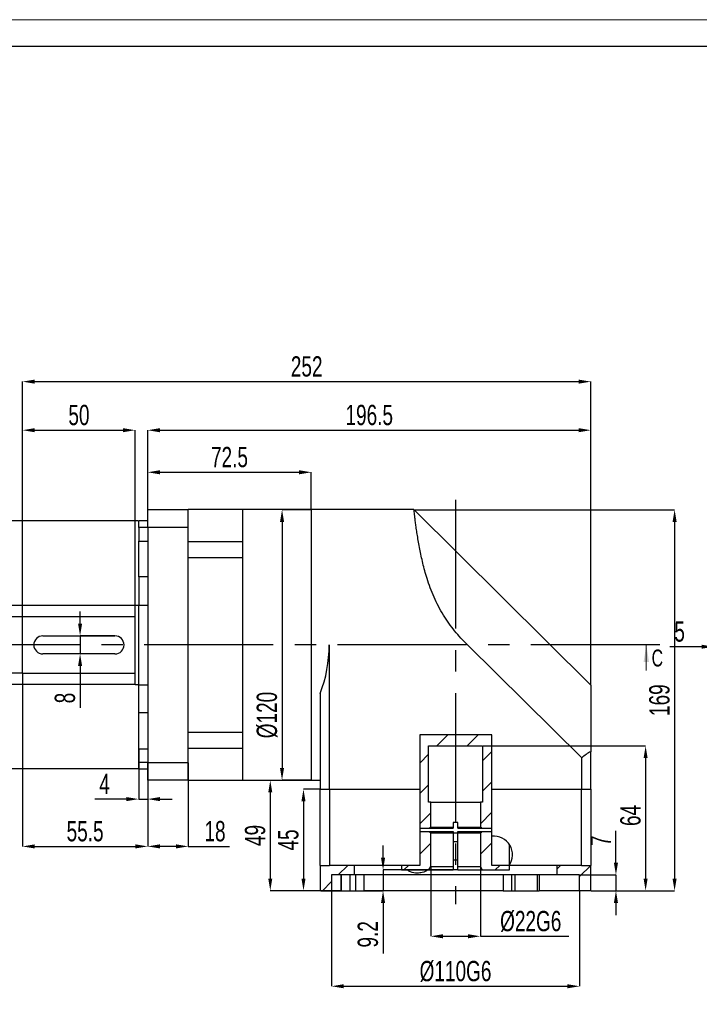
# Model space of a CAD drawing. Header units: millimetres. Extents: x 1515 to 1850, y 414 to 651.
# Tile 3 of 4: x 1636 to 1737, y 505 to 651. Entities that reach past the tile are written whole.
import ezdxf

# ---------------------------------------------------------------- set-up
doc = ezdxf.new("R2010")
doc.units = ezdxf.units.MM
doc.linetypes.add('CENTER2', pattern=[28.575, 19.05, -3.175, 3.175, -3.175])
doc.layers.add('3中心线层', color=1, linetype='CENTER2')
doc.layers.add('6文字层', color=3, linetype='Continuous')
doc.layers.add('图框_外框线', color=7, linetype='Continuous', lineweight=18)
doc.styles.add('SLDTEXTSTYLE1', font='TXT', dxfattribs={"width": 0.7})
doc.dimstyles.new('SLDDIMSTYLE10', dxfattribs={"dimtxt": 3, "dimasz": 1.8, "dimexe": 0, "dimexo": 0.0625, "dimgap": 0.75, "dimtad": 1, "dimlfac": 3, "dimrnd": 1e-09, "dimzin": 12, "dimdsep": 46, "dimtxsty": 'SLDTEXTSTYLE1', "dimsah": 1, "dimcen": 0.09, "dimadec": 0, "dimazin": 3, "dimtfac": 1, "dimtofl": 0, "dimtmove": 0, "dimatfit": 3, "dimfxl": 1, "dimfrac": 2, "dimtolj": 1, "dimarcsym": 0})
doc.dimstyles.new('SLDDIMSTYLE2', dxfattribs={"dimtxt": 3, "dimasz": 1.8, "dimexe": 0, "dimexo": 0.0625, "dimgap": 0.75, "dimtad": 1, "dimlfac": 3, "dimrnd": 1e-09, "dimzin": 12, "dimdsep": 46, "dimtxsty": 'SLDTEXTSTYLE1', "dimsah": 1, "dimcen": 0.09, "dimadec": 0, "dimazin": 3, "dimtfac": 1, "dimtofl": 0, "dimtmove": 0, "dimatfit": 3, "dimfxl": 1, "dimfrac": 2, "dimtolj": 1, "dimtzin": 12, "dimarcsym": 0})
doc.dimstyles.new('SLDDIMSTYLE5', dxfattribs={"dimtxt": 3, "dimasz": 1.8, "dimexe": 0, "dimexo": 0.0625, "dimgap": 0.75, "dimtad": 1, "dimlfac": 3, "dimrnd": 1e-09, "dimzin": 12, "dimdsep": 46, "dimtxsty": 'SLDTEXTSTYLE1', "dimsah": 1, "dimcen": 0.09, "dimadec": 0, "dimazin": 3, "dimtfac": 1, "dimtmove": 0, "dimatfit": 0, "dimfxl": 1, "dimfrac": 2, "dimtolj": 1, "dimtzin": 12, "dimarcsym": 0})
doc.dimstyles.new('SLDDIMSTYLE6', dxfattribs={"dimtxt": 3, "dimasz": 1.8, "dimexe": 0, "dimexo": 0.0625, "dimgap": 0.75, "dimtad": 1, "dimlfac": 3, "dimrnd": 1e-09, "dimzin": 12, "dimdsep": 46, "dimtxsty": 'SLDTEXTSTYLE1', "dimsah": 1, "dimcen": 0.09, "dimadec": 0, "dimazin": 3, "dimtfac": 1, "dimtofl": 0, "dimtmove": 0, "dimatfit": 3, "dimfxl": 1, "dimfrac": 2, "dimtolj": 1, "dimarcsym": 0})
doc.dimstyles.new('SLDDIMSTYLE7', dxfattribs={"dimtxt": 3, "dimasz": 1.8, "dimexe": 0, "dimexo": 0.0625, "dimgap": 0.75, "dimtad": 1, "dimlfac": 3, "dimrnd": 1e-09, "dimzin": 12, "dimdsep": 46, "dimtxsty": 'SLDTEXTSTYLE1', "dimsah": 1, "dimcen": 0.09, "dimadec": 0, "dimazin": 3, "dimtfac": 1, "dimtofl": 0, "dimtmove": 0, "dimatfit": 3, "dimfxl": 1, "dimfrac": 2, "dimtolj": 1, "dimarcsym": 0})
doc.dimstyles.new('SLDDIMSTYLE8', dxfattribs={"dimtxt": 3, "dimasz": 1.8, "dimexe": 0, "dimexo": 0.0625, "dimgap": 0.75, "dimtad": 1, "dimdec": 0, "dimlfac": 3, "dimrnd": 1e-09, "dimzin": 12, "dimdsep": 46, "dimtxsty": 'SLDTEXTSTYLE1', "dimsah": 1, "dimcen": 0.09, "dimadec": 0, "dimazin": 3, "dimtfac": 1, "dimtofl": 0, "dimtmove": 0, "dimatfit": 3, "dimfxl": 1, "dimfrac": 2, "dimtolj": 1, "dimtzin": 12, "dimarcsym": 0})
doc.dimstyles.new('SLDDIMSTYLE9', dxfattribs={"dimtxt": 3, "dimasz": 1.8, "dimexe": 0, "dimexo": 0.0625, "dimgap": 0.75, "dimtad": 1, "dimdec": 1, "dimlfac": 3, "dimrnd": 1e-09, "dimzin": 12, "dimdsep": 46, "dimtxsty": 'SLDTEXTSTYLE1', "dimsah": 1, "dimcen": 0.09, "dimadec": 0, "dimazin": 3, "dimtfac": 1, "dimtofl": 0, "dimtmove": 0, "dimatfit": 3, "dimfxl": 1, "dimfrac": 2, "dimtolj": 1, "dimarcsym": 0})
pattern_1 = [(45, (1539.058, 434.0002), (-2.245064, 2.245064), [])]

# ---------------------------------------------------------------- blocks, each defined once
blk = doc.blocks.new('*D82')
at = {"layer": '6文字层', "color": 0, "lineweight": -2}
for p, q in [((1636.65, 562.6), (1636.65, 597.3)), ((1638.45, 597.3), (1718.85, 597.3)), ((1720.65, 552.51), (1720.65, 597.3))]:
    blk.add_line(p, q, dxfattribs=at)
at = {"layer": '6文字层', "color": 0}
for points in [[(1638.45, 597.6), (1638.45, 597), (1636.65, 597.3)], [(1718.85, 597), (1718.85, 597.6), (1720.65, 597.3)]]:
    blk.add_solid(points, dxfattribs=at)
at = {"layer": 'Defpoints', "color": 0}
for p in [(1720.65, 597.3), (1636.65, 562.54), (1720.65, 552.45)]:
    blk.add_point(p, dxfattribs=at)
at = {"layer": '6文字层', "color": 0, "insert": (1678.65, 601.05), "char_height": 3, "attachment_point": 2, "style": 'SLDTEXTSTYLE1'}
blk.add_mtext('\\A1;252', dxfattribs=at)
blk = doc.blocks.new('*D83')
at = {"layer": '6文字层', "color": 0, "lineweight": -2}
for p, q in [((1655.15, 575.82), (1655.15, 590.12)), ((1656.95, 590.12), (1718.85, 590.12)), ((1720.65, 552.51), (1720.65, 590.12))]:
    blk.add_line(p, q, dxfattribs=at)
at = {"layer": '6文字层', "color": 0}
for points in [[(1656.95, 590.42), (1656.95, 589.82), (1655.15, 590.12)], [(1718.85, 589.82), (1718.85, 590.42), (1720.65, 590.12)]]:
    blk.add_solid(points, dxfattribs=at)
at = {"layer": 'Defpoints', "color": 0}
for p in [(1720.65, 590.12), (1655.15, 575.76), (1720.65, 552.45)]:
    blk.add_point(p, dxfattribs=at)
at = {"layer": '6文字层', "color": 0, "insert": (1687.9, 593.87), "char_height": 3, "attachment_point": 2, "style": 'SLDTEXTSTYLE1'}
blk.add_mtext('\\A1;196.5', dxfattribs=at)
blk = doc.blocks.new('*D84')
at = {"layer": '6文字层', "color": 0, "lineweight": -2}
for p, q in [((1655.15, 575.82), (1655.15, 583.9)), ((1656.95, 583.9), (1677.52, 583.9)), ((1679.32, 578.44), (1679.32, 583.9))]:
    blk.add_line(p, q, dxfattribs=at)
at = {"layer": '6文字层', "color": 0}
for points in [[(1656.95, 584.2), (1656.95, 583.6), (1655.15, 583.9)], [(1677.52, 583.6), (1677.52, 584.2), (1679.32, 583.9)]]:
    blk.add_solid(points, dxfattribs=at)
at = {"layer": 'Defpoints', "color": 0}
for p in [(1679.32, 583.9), (1679.32, 578.37), (1655.15, 575.76)]:
    blk.add_point(p, dxfattribs=at)
at = {"layer": '6文字层', "color": 0, "insert": (1667.24, 587.65), "char_height": 3, "attachment_point": 2, "style": 'SLDTEXTSTYLE1'}
blk.add_mtext('\\A1;72.5', dxfattribs=at)
blk = doc.blocks.new('*D85')
at = {"layer": '6文字层', "color": 0, "lineweight": -2}
for p, q in [((1679.26, 578.37), (1675.01, 578.37)), ((1675.01, 576.57), (1675.01, 540.17)), ((1679.26, 538.37), (1675.01, 538.37))]:
    blk.add_line(p, q, dxfattribs=at)
at = {"layer": '6文字层', "color": 0}
for points in [[(1675.31, 576.57), (1674.71, 576.57), (1675.01, 578.37)], [(1674.71, 540.17), (1675.31, 540.17), (1675.01, 538.37)]]:
    blk.add_solid(points, dxfattribs=at)
at = {"layer": 'Defpoints', "color": 0}
for p in [(1679.32, 578.37), (1675.01, 538.37), (1679.32, 538.37)]:
    blk.add_point(p, dxfattribs=at)
at = {"layer": '6文字层', "color": 0, "insert": (1671.26, 548.01), "char_height": 3, "attachment_point": 2, "rotation": 90, "style": 'SLDTEXTSTYLE1'}
blk.add_mtext('\\A1;%%c120', dxfattribs=at)
blk = doc.blocks.new('*D86')
at = {"layer": '6文字层', "color": 0, "lineweight": -2}
for p, q in [((1636.65, 562.6), (1636.65, 590.12)), ((1638.45, 590.12), (1651.52, 590.12)), ((1653.32, 564.27), (1653.32, 590.12))]:
    blk.add_line(p, q, dxfattribs=at)
at = {"layer": '6文字层', "color": 0}
for points in [[(1638.45, 590.42), (1638.45, 589.82), (1636.65, 590.12)], [(1651.52, 589.82), (1651.52, 590.42), (1653.32, 590.12)]]:
    blk.add_solid(points, dxfattribs=at)
at = {"layer": 'Defpoints', "color": 0}
for p in [(1653.32, 590.12), (1653.32, 564.21), (1636.65, 562.54)]:
    blk.add_point(p, dxfattribs=at)
at = {"layer": '6文字层', "color": 0, "insert": (1644.99, 593.87), "char_height": 3, "attachment_point": 2, "style": 'SLDTEXTSTYLE1'}
blk.add_mtext('\\A1;50', dxfattribs=at)
blk = doc.blocks.new('*D87')
at = {"layer": '6文字层', "color": 0, "lineweight": -2}
for p, q in [((1653.82, 542.97), (1653.82, 535.58)), ((1655.15, 538.31), (1655.15, 535.58)), ((1652.02, 535.58), (1647.32, 535.58)), ((1653.82, 535.58), (1655.15, 535.58)), ((1656.95, 535.58), (1658.75, 535.58))]:
    blk.add_line(p, q, dxfattribs=at)
at = {"layer": '6文字层', "color": 0}
for points in [[(1652.02, 535.28), (1652.02, 535.88), (1653.82, 535.58)], [(1656.95, 535.88), (1656.95, 535.28), (1655.15, 535.58)]]:
    blk.add_solid(points, dxfattribs=at)
at = {"layer": 'Defpoints', "color": 0}
for p in [(1653.82, 543.04), (1655.15, 538.37), (1655.15, 535.58)]:
    blk.add_point(p, dxfattribs=at)
at = {"layer": '6文字层', "color": 0, "insert": (1648.77, 539.33), "char_height": 3, "attachment_point": 2, "style": 'SLDTEXTSTYLE1'}
blk.add_mtext('\\A1;4', dxfattribs=at)
blk = doc.blocks.new('*D88')
at = {"layer": '6文字层', "color": 0, "lineweight": -2}
for p, q in [((1636.65, 554.14), (1636.65, 528.59)), ((1655.15, 540.93), (1655.15, 528.59)), ((1638.45, 528.59), (1653.35, 528.59))]:
    blk.add_line(p, q, dxfattribs=at)
at = {"layer": '6文字层', "color": 0}
for points in [[(1638.45, 528.89), (1638.45, 528.29), (1636.65, 528.59)], [(1653.35, 528.29), (1653.35, 528.89), (1655.15, 528.59)]]:
    blk.add_solid(points, dxfattribs=at)
at = {"layer": 'Defpoints', "color": 0}
for p in [(1636.65, 554.21), (1655.15, 540.99), (1655.15, 528.59)]:
    blk.add_point(p, dxfattribs=at)
at = {"layer": '6文字层', "color": 0, "insert": (1645.9, 532.34), "char_height": 3, "attachment_point": 2, "style": 'SLDTEXTSTYLE1'}
blk.add_mtext('\\A1;55.5', dxfattribs=at)
blk = doc.blocks.new('*D89')
at = {"layer": '6文字层', "color": 0, "lineweight": -2}
for p, q in [((1655.15, 540.93), (1655.15, 528.59)), ((1661.15, 540.93), (1661.15, 528.59)), ((1659.35, 528.59), (1656.95, 528.59)), ((1661.15, 528.59), (1667.25, 528.59))]:
    blk.add_line(p, q, dxfattribs=at)
at = {"layer": '6文字层', "color": 0}
for points in [[(1656.95, 528.89), (1656.95, 528.29), (1655.15, 528.59)], [(1659.35, 528.29), (1659.35, 528.89), (1661.15, 528.59)]]:
    blk.add_solid(points, dxfattribs=at)
at = {"layer": 'Defpoints', "color": 0}
for p in [(1655.15, 540.99), (1661.15, 540.99), (1655.15, 528.59)]:
    blk.add_point(p, dxfattribs=at)
at = {"layer": '6文字层', "color": 0, "insert": (1665.1, 532.34), "char_height": 3, "attachment_point": 2, "style": 'SLDTEXTSTYLE1'}
blk.add_mtext('\\A1;18', dxfattribs=at)
blk = doc.blocks.new('*D90')
at = {"layer": '6文字层', "color": 0, "lineweight": -2}
for p, q in [((1632.22, 562.54), (1632.22, 575.86)), ((1636.59, 562.54), (1632.22, 562.54)), ((1632.22, 560.74), (1632.22, 556.01)), ((1636.59, 554.21), (1632.22, 554.21))]:
    blk.add_line(p, q, dxfattribs=at)
at = {"layer": '6文字层', "color": 0}
for points in [[(1632.52, 560.74), (1631.92, 560.74), (1632.22, 562.54)], [(1631.92, 556.01), (1632.52, 556.01), (1632.22, 554.21)]]:
    blk.add_solid(points, dxfattribs=at)
at = {"layer": 'Defpoints', "color": 0}
for p in [(1636.65, 562.54), (1632.22, 554.21), (1636.65, 554.21)]:
    blk.add_point(p, dxfattribs=at)
at = {"layer": '6文字层', "color": 0, "insert": (1628.47, 570.21), "char_height": 3, "attachment_point": 2, "rotation": 90, "style": 'SLDTEXTSTYLE1'}
blk.add_mtext('\\A1;%%c25h6', dxfattribs=at)
blk = doc.blocks.new('*D91')
at = {"layer": '6文字层', "color": 0, "lineweight": -2}
for p, q in [((1653.26, 564.21), (1627.65, 564.21)), ((1627.65, 562.41), (1627.65, 554.34)), ((1653.26, 552.54), (1627.65, 552.54))]:
    blk.add_line(p, q, dxfattribs=at)
at = {"layer": '6文字层', "color": 0}
for points in [[(1627.95, 562.41), (1627.35, 562.41), (1627.65, 564.21)], [(1627.35, 554.34), (1627.95, 554.34), (1627.65, 552.54)]]:
    blk.add_solid(points, dxfattribs=at)
at = {"layer": 'Defpoints', "color": 0}
for p in [(1653.32, 564.21), (1627.65, 552.54), (1653.32, 552.54)]:
    blk.add_point(p, dxfattribs=at)
at = {"layer": '6文字层', "color": 0, "insert": (1623.9, 558.37), "char_height": 3, "attachment_point": 2, "rotation": 90, "style": 'SLDTEXTSTYLE1'}
blk.add_mtext('\\A1;%%c35', dxfattribs=at)
blk = doc.blocks.new('*D92')
at = {"layer": '6文字层', "color": 0, "lineweight": -2}
for p, q in [((1653.76, 576.71), (1621.82, 576.71)), ((1621.82, 574.91), (1621.82, 541.84)), ((1653.76, 540.04), (1621.82, 540.04))]:
    blk.add_line(p, q, dxfattribs=at)
at = {"layer": '6文字层', "color": 0}
for points in [[(1622.12, 574.91), (1621.52, 574.91), (1621.82, 576.71)], [(1621.52, 541.84), (1622.12, 541.84), (1621.82, 540.04)]]:
    blk.add_solid(points, dxfattribs=at)
at = {"layer": 'Defpoints', "color": 0}
for p in [(1653.82, 576.71), (1621.82, 540.04), (1653.82, 540.04)]:
    blk.add_point(p, dxfattribs=at)
at = {"layer": '6文字层', "color": 0, "insert": (1617.07, 558.37), "char_height": 3, "attachment_point": 2, "rotation": 90, "style": 'SLDTEXTSTYLE1'}
blk.add_mtext('\\A1;%%c110g6', dxfattribs=at)
blk = doc.blocks.new('*D93')
at = {"layer": '6文字层', "color": 0, "lineweight": -2}
for p, q in [((1669.22, 538.37), (1673.27, 538.37)), ((1673.27, 536.57), (1673.27, 523.84)), ((1680.59, 522.04), (1673.27, 522.04))]:
    blk.add_line(p, q, dxfattribs=at)
at = {"layer": '6文字层', "color": 0}
for points in [[(1673.57, 536.57), (1672.97, 536.57), (1673.27, 538.37)], [(1672.97, 523.84), (1673.57, 523.84), (1673.27, 522.04)]]:
    blk.add_solid(points, dxfattribs=at)
at = {"layer": 'Defpoints', "color": 0}
for p in [(1669.15, 538.37), (1673.27, 522.04), (1680.65, 522.04)]:
    blk.add_point(p, dxfattribs=at)
at = {"layer": '6文字层', "color": 0, "insert": (1669.52, 530.21), "char_height": 3, "attachment_point": 2, "rotation": 90, "style": 'SLDTEXTSTYLE1'}
blk.add_mtext('\\A1;49', dxfattribs=at)
blk = doc.blocks.new('*D94')
at = {"layer": '6文字层', "color": 0, "lineweight": -2}
for p, q in [((1680.59, 537.04), (1678.18, 537.04)), ((1678.18, 535.24), (1678.18, 523.84)), ((1680.59, 522.04), (1678.18, 522.04))]:
    blk.add_line(p, q, dxfattribs=at)
at = {"layer": '6文字层', "color": 0}
for points in [[(1678.48, 535.24), (1677.88, 535.24), (1678.18, 537.04)], [(1677.88, 523.84), (1678.48, 523.84), (1678.18, 522.04)]]:
    blk.add_solid(points, dxfattribs=at)
at = {"layer": 'Defpoints', "color": 0}
for p in [(1680.65, 537.04), (1678.18, 522.04), (1680.65, 522.04)]:
    blk.add_point(p, dxfattribs=at)
at = {"layer": '6文字层', "color": 0, "insert": (1674.43, 529.54), "char_height": 3, "attachment_point": 2, "rotation": 90, "style": 'SLDTEXTSTYLE1'}
blk.add_mtext('\\A1;45', dxfattribs=at)
blk = doc.blocks.new('*D95')
at = {"layer": '6文字层', "color": 0, "lineweight": -2}
for p, q in [((1694.57, 578.37), (1733.03, 578.37)), ((1733.03, 576.57), (1733.03, 523.84)), ((1720.72, 522.04), (1733.03, 522.04))]:
    blk.add_line(p, q, dxfattribs=at)
at = {"layer": '6文字层', "color": 0}
for points in [[(1733.33, 576.57), (1732.73, 576.57), (1733.03, 578.37)], [(1732.73, 523.84), (1733.33, 523.84), (1733.03, 522.04)]]:
    blk.add_solid(points, dxfattribs=at)
at = {"layer": 'Defpoints', "color": 0}
for p in [(1694.51, 578.37), (1720.65, 522.04), (1733.03, 522.04)]:
    blk.add_point(p, dxfattribs=at)
at = {"layer": '6文字层', "color": 0, "insert": (1729.28, 550.21), "char_height": 3, "attachment_point": 2, "rotation": 90, "style": 'SLDTEXTSTYLE1'}
blk.add_mtext('\\A1;169', dxfattribs=at)
blk = doc.blocks.new('*D96')
at = {"layer": '6文字层', "color": 0, "lineweight": -2}
for p, q in [((1704.72, 543.44), (1728.75, 543.44)), ((1728.75, 541.64), (1728.75, 523.84)), ((1720.72, 522.04), (1728.75, 522.04))]:
    blk.add_line(p, q, dxfattribs=at)
at = {"layer": '6文字层', "color": 0}
for points in [[(1729.05, 541.64), (1728.45, 541.64), (1728.75, 543.44)], [(1728.45, 523.84), (1729.05, 523.84), (1728.75, 522.04)]]:
    blk.add_solid(points, dxfattribs=at)
at = {"layer": 'Defpoints', "color": 0}
for p in [(1704.65, 543.44), (1720.65, 522.04), (1728.75, 522.04)]:
    blk.add_point(p, dxfattribs=at)
at = {"layer": '6文字层', "color": 0, "insert": (1725, 533.16), "char_height": 3, "attachment_point": 2, "rotation": 90, "style": 'SLDTEXTSTYLE1'}
blk.add_mtext('\\A1;64', dxfattribs=at)
blk = doc.blocks.new('*D97')
at = {"layer": '6文字层', "color": 0, "lineweight": -2}
for p, q in [((1724.36, 526.17), (1724.36, 530.87)), ((1719.05, 524.37), (1724.36, 524.37)), ((1724.36, 524.37), (1724.36, 522.04)), ((1720.72, 522.04), (1724.36, 522.04)), ((1724.36, 520.24), (1724.36, 518.44))]:
    blk.add_line(p, q, dxfattribs=at)
at = {"layer": '6文字层', "color": 0}
for points in [[(1724.06, 526.17), (1724.66, 526.17), (1724.36, 524.37)], [(1724.66, 520.24), (1724.06, 520.24), (1724.36, 522.04)]]:
    blk.add_solid(points, dxfattribs=at)
at = {"layer": 'Defpoints', "color": 0}
for p in [(1718.99, 524.37), (1720.65, 522.04), (1724.36, 522.04)]:
    blk.add_point(p, dxfattribs=at)
at = {"layer": '6文字层', "color": 0, "insert": (1720.61, 529.42), "char_height": 3, "attachment_point": 2, "rotation": 90, "style": 'SLDTEXTSTYLE1'}
blk.add_mtext('\\A1;7', dxfattribs=at)
blk = doc.blocks.new('*D98')
at = {"layer": '6文字层', "color": 0, "lineweight": -2}
for p, q in [((1689.94, 526.91), (1689.94, 528.71)), ((1700.92, 525.11), (1689.94, 525.11)), ((1689.94, 525.11), (1689.94, 522.04)), ((1680.72, 522.04), (1689.94, 522.04)), ((1689.94, 520.24), (1689.94, 512.74))]:
    blk.add_line(p, q, dxfattribs=at)
at = {"layer": '6文字层', "color": 0}
for points in [[(1689.64, 526.91), (1690.24, 526.91), (1689.94, 525.11)], [(1690.24, 520.24), (1689.64, 520.24), (1689.94, 522.04)]]:
    blk.add_solid(points, dxfattribs=at)
at = {"layer": 'Defpoints', "color": 0}
for p in [(1700.99, 525.11), (1680.65, 522.04), (1689.94, 522.04)]:
    blk.add_point(p, dxfattribs=at)
at = {"layer": '6文字层', "color": 0, "insert": (1686.19, 515.59), "char_height": 3, "attachment_point": 2, "rotation": 90, "style": 'SLDTEXTSTYLE1'}
blk.add_mtext('\\A1;9.2', dxfattribs=at)
blk = doc.blocks.new('*D99')
at = {"layer": '6文字层', "color": 0, "lineweight": -2}
for p, q in [((1696.99, 525.54), (1696.99, 515.3)), ((1704.32, 525.54), (1704.32, 515.3)), ((1698.79, 515.3), (1702.52, 515.3)), ((1704.32, 515.3), (1717.42, 515.3))]:
    blk.add_line(p, q, dxfattribs=at)
at = {"layer": '6文字层', "color": 0}
for points in [[(1698.79, 515.6), (1698.79, 515), (1696.99, 515.3)], [(1702.52, 515), (1702.52, 515.6), (1704.32, 515.3)]]:
    blk.add_solid(points, dxfattribs=at)
at = {"layer": 'Defpoints', "color": 0}
for p in [(1696.99, 525.61), (1704.32, 525.61), (1704.32, 515.3)]:
    blk.add_point(p, dxfattribs=at)
at = {"layer": '6文字层', "color": 0, "insert": (1711.77, 519.05), "char_height": 3, "attachment_point": 2, "style": 'SLDTEXTSTYLE1'}
blk.add_mtext('\\A1;%%c22G6', dxfattribs=at)
blk = doc.blocks.new('*D100')
at = {"layer": '6文字层', "color": 0, "lineweight": -2}
for p, q in [((1682.32, 521.98), (1682.32, 507.91)), ((1718.99, 521.98), (1718.99, 507.91)), ((1684.12, 507.91), (1717.19, 507.91))]:
    blk.add_line(p, q, dxfattribs=at)
at = {"layer": '6文字层', "color": 0}
for points in [[(1684.12, 508.21), (1684.12, 507.61), (1682.32, 507.91)], [(1717.19, 507.61), (1717.19, 508.21), (1718.99, 507.91)]]:
    blk.add_solid(points, dxfattribs=at)
at = {"layer": 'Defpoints', "color": 0}
for p in [(1682.32, 522.04), (1718.99, 522.04), (1718.99, 507.91)]:
    blk.add_point(p, dxfattribs=at)
at = {"layer": '6文字层', "color": 0, "insert": (1700.65, 511.66), "char_height": 3, "attachment_point": 2, "style": 'SLDTEXTSTYLE1'}
blk.add_mtext('\\A1;%%c110G6', dxfattribs=at)
blk = doc.blocks.new('*D101')
at = {"layer": '6文字层', "color": 0, "lineweight": -2}
for p, q in [((1645.16, 561.51), (1645.16, 563.31)), ((1650.26, 559.71), (1645.16, 559.71)), ((1645.16, 559.71), (1645.16, 557.04)), ((1650.26, 557.04), (1645.16, 557.04)), ((1645.16, 555.24), (1645.16, 549.07))]:
    blk.add_line(p, q, dxfattribs=at)
at = {"layer": '6文字层', "color": 0}
for points in [[(1644.86, 561.51), (1645.46, 561.51), (1645.16, 559.71)], [(1645.46, 555.24), (1644.86, 555.24), (1645.16, 557.04)]]:
    blk.add_solid(points, dxfattribs=at)
at = {"layer": 'Defpoints', "color": 0}
for p in [(1650.32, 559.71), (1645.16, 557.04), (1650.32, 557.04)]:
    blk.add_point(p, dxfattribs=at)
at = {"layer": '6文字层', "color": 0, "insert": (1641.41, 550.52), "char_height": 3, "attachment_point": 2, "rotation": 90, "style": 'SLDTEXTSTYLE1'}
blk.add_mtext('\\A1;8', dxfattribs=at)
blk = doc.blocks.new('*D102')
at = {"layer": '6文字层', "color": 0, "lineweight": -2}
for p, q in [((1737.02, 558.11), (1732.32, 558.11)), ((1738.82, 554.44), (1738.82, 558.11)), ((1738.82, 558.11), (1740.48, 558.11)), ((1740.48, 555.44), (1740.48, 558.11)), ((1742.28, 558.11), (1744.08, 558.11))]:
    blk.add_line(p, q, dxfattribs=at)
at = {"layer": '6文字层', "color": 0}
for points in [[(1737.02, 557.81), (1737.02, 558.41), (1738.82, 558.11)], [(1742.28, 558.41), (1742.28, 557.81), (1740.48, 558.11)]]:
    blk.add_solid(points, dxfattribs=at)
at = {"layer": 'Defpoints', "color": 0}
for p in [(1740.48, 558.11), (1740.48, 555.37), (1738.82, 554.37)]:
    blk.add_point(p, dxfattribs=at)
at = {"layer": '6文字层', "color": 0, "insert": (1733.77, 561.86), "char_height": 3, "attachment_point": 2, "style": 'SLDTEXTSTYLE1'}
blk.add_mtext('\\A1;5', dxfattribs=at)

msp = doc.modelspace()

# ---------------------------------------------------------------- hatches: boundary and pattern name
at = {"linetype": 'Continuous', "lineweight": 18}
h = msp.add_hatch(dxfattribs=at)
h.set_pattern_fill('ANSI31', style=0)
h.set_pattern_definition(pattern_1)
h.paths.add_polyline_path([(1695.362813, 531.27302), (1696.88584, 531.27302), (1696.88584, 531.439686), (1696.98584, 531.439686), (1696.98584, 535.106353), (1696.652506, 535.106353), (1696.652506, 543.439686), (1704.652506, 543.439686), (1704.652506, 535.106353), (1704.319173, 535.106353), (1704.319173, 531.439686), (1704.419173, 531.439686), (1704.419173, 531.27302), (1706.037317, 531.27302), (1706.037317, 545.072368), (1695.362813, 545.072368)], flags=0)
h = msp.add_hatch(dxfattribs=at)
h.set_pattern_fill('ANSI31', style=0)
h.set_pattern_definition(pattern_1)
edge = h.paths.add_edge_path(flags=0)
edge.add_line((1692.652506, 525.786499), (1692.652506, 525.106353))
edge.add_line((1692.652506, 525.106353), (1696.697165, 525.106353))
edge.add_spline(control_points=[(1696.697165, 525.106353), (1696.79339, 525.27302), (1696.889615, 525.439686), (1696.98584, 525.606353)], knot_values=[0.0122667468, 0.0122667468, 0.0122667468, 0.0122667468, 0.0139987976, 0.0139987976, 0.0139987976, 0.0139987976], weights=[1, 1, 1, 1], degree=3, periodic=0)
edge.add_line((1696.98584, 525.606353), (1696.98584, 530.606353))
edge.add_line((1696.98584, 530.606353), (1696.88584, 530.606353))
edge.add_line((1696.88584, 530.606353), (1696.88584, 530.77302))
edge.add_line((1696.88584, 530.77302), (1695.362813, 530.77302))
edge.add_line((1695.362813, 530.77302), (1695.362813, 525.786499))
edge.add_line((1695.362813, 525.786499), (1692.652506, 525.786499))
h = msp.add_hatch(dxfattribs=at)
h.set_pattern_fill('ANSI31', style=0)
h.set_pattern_definition(pattern_1)
edge = h.paths.add_edge_path(flags=0)
edge.add_line((1708.652506, 525.106353), (1708.652506, 525.786499))
edge.add_line((1708.652506, 525.786499), (1706.037317, 525.786499))
edge.add_line((1706.037317, 525.786499), (1706.037317, 530.77302))
edge.add_line((1706.037317, 530.77302), (1704.419173, 530.77302))
edge.add_line((1704.419173, 530.77302), (1704.419173, 530.606353))
edge.add_line((1704.419173, 530.606353), (1704.319173, 530.606353))
edge.add_line((1704.319173, 530.606353), (1704.319173, 525.606353))
edge.add_spline(control_points=[(1704.319173, 525.606353), (1704.415398, 525.439686), (1704.511623, 525.27302), (1704.607848, 525.106353)], knot_values=[0.0148002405, 0.0148002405, 0.0148002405, 0.0148002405, 0.0165322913, 0.0165322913, 0.0165322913, 0.0165322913], weights=[1, 1, 1, 1], degree=3, periodic=0)
edge.add_line((1704.607848, 525.106353), (1708.652506, 525.106353))
h = msp.add_hatch(dxfattribs=at)
h.set_pattern_fill('ANSI31', style=0)
h.set_pattern_definition(pattern_1)
h.paths.add_polyline_path([(1685.652506, 525.786499), (1680.652506, 525.786499), (1680.652506, 522.039686), (1682.319173, 522.039686), (1682.319173, 524.37302), (1685.652506, 524.37302)], flags=0)
h = msp.add_hatch(dxfattribs=at)
h.set_pattern_fill('ANSI31', style=0)
h.set_pattern_definition(pattern_1)
h.paths.add_polyline_path([(1715.652506, 524.37302), (1718.98584, 524.37302), (1718.98584, 522.039686), (1720.652506, 522.039686), (1720.652506, 525.786499), (1715.652506, 525.786499)], flags=0)

# ---------------------------------------------------------------- linework, layer by layer
at = {"color": 7, "linetype": 'Continuous', "lineweight": 25}
for p, q in [((1655.152506, 578.37302), (1661.152506, 578.37302)), ((1655.152506, 575.758358), (1655.152506, 578.37302)), ((1669.152506, 578.37302), (1661.152506, 578.37302)), ((1661.152506, 575.758358), (1661.152506, 578.37302)), ((1679.319173, 578.37302), (1669.152506, 578.37302)), ((1669.152506, 578.37302), (1669.152506, 538.37302)), ((1669.152506, 578.37302), (1669.152506, 573.635086)), ((1694.508523, 578.37302), (1679.319173, 578.37302)), ((1679.319173, 578.37302), (1679.319173, 538.37302)), ((1720.662645, 552.436188), (1694.514876, 578.365147)), ((1655.152506, 576.706353), (1653.819173, 576.706353)), ((1653.819173, 575.731013), (1653.819173, 576.706353)), ((1655.152506, 575.731013), (1653.819173, 575.731013)), ((1653.819173, 575.731013), (1653.819173, 573.70901)), ((1661.152506, 575.758358), (1655.152506, 575.758358)), ((1655.152506, 575.758358), (1655.152506, 540.987681)), ((1661.152506, 558.37302), (1661.152506, 575.758358)), ((1653.819173, 573.70901), (1655.152506, 573.70901)), ((1653.819173, 568.41884), (1653.819173, 573.70901)), ((1669.152506, 573.635086), (1661.152506, 573.635086)), ((1661.152506, 571.29855), (1669.152506, 571.29855)), ((1669.152506, 571.29855), (1669.152506, 545.44749)), ((1653.819173, 568.41884), (1653.819173, 564.27312)), ((1655.152506, 568.41884), (1653.819173, 568.41884)), ((1653.819173, 564.206353), (1653.319173, 564.206353)), ((1653.319173, 558.37302), (1653.319173, 564.206353)), ((1653.819173, 564.27312), (1655.152506, 564.27312)), ((1653.819173, 552.472919), (1653.819173, 564.27312)), ((1653.319173, 562.539686), (1636.652506, 562.539686)), ((1636.652506, 558.37302), (1636.652506, 562.539686)), ((1639.652506, 559.706353), (1650.319173, 559.706353)), ((1636.652506, 554.206353), (1636.652506, 558.37302)), ((1653.319173, 552.539686), (1653.319173, 558.37302)), ((1661.152506, 540.987681), (1661.152506, 558.37302)), ((1681.98584, 558.37302), (1681.98584, 537.039686)), ((1719.319173, 541.677073), (1702.419427, 558.37302)), ((1650.319173, 557.039686), (1639.652506, 557.039686)), ((1636.652506, 554.206353), (1653.319173, 554.206353)), ((1653.319173, 552.539686), (1653.819173, 552.539686)), ((1653.819173, 548.327199), (1653.819173, 552.472919)), ((1653.819173, 552.472919), (1655.152506, 552.472919)), ((1680.652506, 551.1928), (1680.652506, 537.039686)), ((1655.152506, 548.327199), (1653.819173, 548.327199)), ((1653.819173, 543.037029), (1653.819173, 548.327199)), ((1669.152506, 545.44749), (1661.152506, 545.44749)), ((1706.037317, 545.072368), (1695.362813, 545.072368)), ((1695.362813, 545.072368), (1695.362813, 537.039686)), ((1706.037317, 537.039686), (1706.037317, 545.072368)), ((1653.819173, 543.037029), (1655.152506, 543.037029)), ((1653.819173, 541.015027), (1653.819173, 543.037029)), ((1661.152506, 543.110953), (1669.152506, 543.110953)), ((1669.152506, 543.110953), (1669.152506, 538.37302)), ((1696.652506, 543.439686), (1704.652506, 543.439686)), ((1696.652506, 535.106353), (1696.652506, 543.439686)), ((1704.652506, 543.439686), (1704.652506, 535.106353)), ((1719.319173, 537.039686), (1719.319173, 541.677073)), ((1720.652506, 537.039686), (1720.652506, 542.58805)), ((1655.152506, 541.015027), (1653.819173, 541.015027)), ((1653.819173, 540.039686), (1653.819173, 541.015027)), ((1655.152506, 540.987681), (1661.152506, 540.987681)), ((1655.152506, 538.37302), (1655.152506, 540.987681)), ((1661.152506, 538.37302), (1661.152506, 540.987681)), ((1653.819173, 540.039686), (1655.152506, 540.039686)), ((1661.152506, 538.37302), (1655.152506, 538.37302)), ((1661.152506, 538.37302), (1669.152506, 538.37302)), ((1669.152506, 538.37302), (1679.319173, 538.37302)), ((1679.319173, 538.37302), (1680.652506, 538.37302)), ((1680.652506, 525.786499), (1680.652506, 537.039686)), ((1680.652506, 537.039686), (1681.98584, 537.039686)), ((1681.98584, 537.039686), (1695.362813, 537.039686)), ((1682.021588, 537.039686), (1682.021588, 525.786499)), ((1682.021588, 537.039686), (1695.362813, 537.039686)), ((1695.362813, 537.039686), (1695.362813, 525.786499)), ((1706.037317, 537.039686), (1719.283425, 537.039686)), ((1706.037317, 530.108538), (1706.037317, 537.039686)), ((1706.037317, 537.039686), (1719.319173, 537.039686)), ((1719.283425, 525.786499), (1719.283425, 537.039686)), ((1719.319173, 537.039686), (1720.652506, 537.039686)), ((1720.652506, 537.039686), (1720.652506, 525.786499)), ((1696.98584, 535.106353), (1696.652506, 535.106353)), ((1696.98584, 531.439686), (1696.98584, 535.106353)), ((1696.98584, 535.106353), (1704.319173, 535.106353)), ((1704.319173, 535.106353), (1704.319173, 531.439686)), ((1704.652506, 535.106353), (1704.319173, 535.106353)), ((1696.88584, 531.439686), (1696.98584, 531.439686)), ((1696.88584, 531.27302), (1696.88584, 531.439686)), ((1696.98584, 531.439686), (1700.319173, 531.439686)), ((1700.98584, 532.106353), (1700.319173, 532.106353)), ((1700.319173, 532.106353), (1700.319173, 531.439686)), ((1700.319173, 531.439686), (1700.319173, 531.27302)), ((1700.98584, 531.439686), (1700.98584, 532.106353)), ((1700.98584, 531.27302), (1700.98584, 531.439686)), ((1700.98584, 531.439686), (1704.319173, 531.439686)), ((1704.319173, 531.439686), (1704.419173, 531.439686)), ((1704.419173, 531.439686), (1704.419173, 531.27302)), ((1695.362813, 531.27302), (1696.88584, 531.27302)), ((1695.362813, 530.77302), (1696.88584, 530.77302)), ((1696.88584, 531.27302), (1700.319173, 531.27302)), ((1696.88584, 530.606353), (1696.88584, 530.77302)), ((1696.88584, 530.77302), (1700.319173, 530.77302)), ((1696.98584, 530.606353), (1696.88584, 530.606353)), ((1696.98584, 525.606353), (1696.98584, 530.606353)), ((1696.98584, 530.606353), (1700.319173, 530.606353)), ((1700.319173, 530.77302), (1700.319173, 530.606353)), ((1700.319173, 530.606353), (1700.319173, 525.606353)), ((1700.98584, 530.539686), (1700.319173, 530.539686)), ((1700.98584, 531.27302), (1704.419173, 531.27302)), ((1700.98584, 530.606353), (1700.98584, 530.77302)), ((1700.98584, 530.77302), (1704.419173, 530.77302)), ((1700.98584, 525.606353), (1700.98584, 530.606353)), ((1700.98584, 530.606353), (1704.319173, 530.606353)), ((1704.319173, 530.606353), (1704.319173, 525.606353)), ((1704.419173, 530.606353), (1704.319173, 530.606353)), ((1704.419173, 531.27302), (1706.037317, 531.27302)), ((1704.419173, 530.77302), (1704.419173, 530.606353)), ((1704.419173, 530.77302), (1706.037317, 530.77302)), ((1706.037317, 525.786499), (1706.037317, 530.108538)), ((1700.98584, 529.27302), (1700.319173, 529.27302)), ((1708.652506, 525.917666), (1708.652506, 528.828374)), ((1680.652506, 525.786499), (1682.021588, 525.786499)), ((1680.652506, 525.786499), (1680.652506, 522.039686)), ((1695.362813, 525.786499), (1682.021588, 525.786499)), ((1685.652506, 525.786499), (1685.652506, 524.37302)), ((1692.652506, 525.786499), (1692.652506, 525.106353)), ((1692.652506, 525.786499), (1692.652506, 525.106353)), ((1696.697165, 525.106353), (1696.98584, 525.606353)), ((1696.98584, 525.606353), (1700.319173, 525.606353)), ((1700.319173, 526.606353), (1700.98584, 526.606353)), ((1700.319173, 525.606353), (1700.319173, 525.106353)), ((1700.98584, 525.106353), (1700.98584, 525.606353)), ((1700.98584, 525.606353), (1704.319173, 525.606353)), ((1704.319173, 525.606353), (1704.607848, 525.106353)), ((1708.565381, 525.786499), (1706.037317, 525.786499)), ((1719.283425, 525.786499), (1708.565381, 525.786499)), ((1708.652506, 525.106353), (1708.652506, 525.786499)), ((1708.652506, 525.106353), (1708.652506, 525.786499)), ((1715.652506, 524.37302), (1715.652506, 525.786499)), ((1719.283425, 525.786499), (1720.652506, 525.786499)), ((1720.652506, 522.039686), (1720.652506, 525.786499)), ((1682.319173, 524.37302), (1682.319173, 522.039686)), ((1685.652506, 524.37302), (1682.319173, 524.37302)), ((1683.723521, 524.37302), (1683.723521, 522.039686)), ((1683.800122, 522.039686), (1683.800122, 524.37302)), ((1685.038377, 524.37302), (1685.038377, 522.039686)), ((1715.652506, 524.37302), (1685.652506, 524.37302)), ((1685.84482, 524.37302), (1685.84482, 522.039686)), ((1687.120243, 524.37302), (1687.120243, 522.039686)), ((1692.652506, 525.106353), (1696.697165, 525.106353)), ((1696.697165, 525.106353), (1700.319173, 525.106353)), ((1700.98584, 525.106353), (1704.607848, 525.106353)), ((1704.607848, 525.106353), (1708.652506, 525.106353)), ((1707.689592, 524.37302), (1707.689592, 522.039686)), ((1708.916824, 524.37302), (1708.916824, 522.039686)), ((1709.430585, 524.37302), (1709.430585, 522.039686)), ((1712.696043, 524.37302), (1712.696043, 522.039686)), ((1713.021377, 524.37302), (1713.021377, 522.039686)), ((1718.98584, 524.37302), (1715.652506, 524.37302)), ((1718.98584, 522.039686), (1718.98584, 524.37302)), ((1682.319173, 522.039686), (1680.652506, 522.039686)), ((1683.723521, 522.039686), (1682.319173, 522.039686)), ((1683.723521, 522.039686), (1683.800122, 522.039686)), ((1683.800122, 522.039686), (1685.038377, 522.039686)), ((1685.038377, 522.039686), (1685.84482, 522.039686)), ((1685.84482, 522.039686), (1687.120243, 522.039686)), ((1707.689592, 522.039686), (1687.120243, 522.039686)), ((1707.689592, 522.039686), (1708.916824, 522.039686)), ((1708.916824, 522.039686), (1709.430585, 522.039686)), ((1709.430585, 522.039686), (1712.696043, 522.039686)), ((1712.696043, 522.039686), (1713.021377, 522.039686)), ((1718.98584, 522.039686), (1713.021377, 522.039686)), ((1720.652506, 522.039686), (1718.98584, 522.039686))]:
    msp.add_line(p, q, dxfattribs=at)
at = {"color": 7, "linetype": 'Continuous', "lineweight": 18}
msp.add_line((1728.852506, 554.57302), (1728.852506, 558.37302), dxfattribs=at)
at = {"color": 7, "linetype": 'Continuous', "lineweight": 25}
for centre, radius, start, end in [((1639.652506, 558.37302), 1.333333, 90, 270), ((1650.319173, 558.37302), 1.333333, 270, 90), ((1661.98584, 558.37302), 20, 338.96053022, 0), ((1706.319173, 527.37302), 2.75, 324.76602025, 95.88274828)]:
    msp.add_arc(centre, radius, start, end, dxfattribs=at)
for points, knots in [([(1702.419427, 558.37302), (1701.767955, 559.05185), (1700.786201, 560.074834), (1699.647059, 561.580116), (1698.839977, 562.794786), (1698.106241, 564.090288), (1697.454595, 565.4535), (1696.897993, 566.837983), (1696.322234, 568.536457), (1695.793064, 570.496154), (1695.417668, 572.264943), (1695.174696, 573.593248), (1695.014904, 574.558371), (1694.882171, 575.435001), (1694.772471, 576.216766), (1694.68354, 576.894599), (1694.613722, 577.456744), (1694.561441, 577.895841), (1694.527188, 578.193941), (1694.508812, 578.355795), (1694.508608, 578.357877), (1694.508523, 578.358741)], [0, 0, 0, 0, 0.0846046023, 0.1274974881, 0.1706900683, 0.2174938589, 0.264750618, 0.3126891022, 0.3615315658, 0.4441469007, 0.5281633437, 0.5747591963, 0.6216537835, 0.669003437, 0.7169719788, 0.7657911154, 0.8152925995, 0.8651400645, 0.9156975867, 0.9650385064, 1, 1, 1, 1]), ([(1720.652506, 552.425964), (1720.652506, 552.430848), (1720.652506, 552.446954), (1720.652506, 552.305559), (1720.652506, 552.009073), (1720.652506, 551.540611), (1720.652506, 550.920622), (1720.652506, 550.153228), (1720.652506, 549.24605), (1720.652506, 548.188565), (1720.652506, 547.087057), (1720.652506, 545.655188), (1720.652506, 544.195021), (1720.652506, 542.99207), (1720.652506, 542.58805)], [0, 0, 0, 0, 0.0371362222, 0.1224815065, 0.2090435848, 0.2962240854, 0.3846753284, 0.4700258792, 0.5559705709, 0.6437922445, 0.7322639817, 0.7985011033, 0.9323250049, 1, 1, 1, 1]), ([(1694.98584, 524.62302), (1694.642501, 524.648292), (1694.101678, 524.6881), (1693.667422, 524.994478), (1693.508851, 525.106353)], [0, 0, 0, 0, 0.6348453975, 1, 1, 1, 1]), ([(1696.54007, 525.106353), (1696.537583, 525.103981), (1696.316835, 524.893362), (1695.761747, 524.69829), (1695.232293, 524.646928), (1694.98584, 524.62302)], [0, 0, 0, 0, 0.0060525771, 0.537332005, 1, 1, 1, 1])]:
    msp.add_open_spline(points, degree=3, knots=knots, dxfattribs=at)
msp.add_open_spline([(1720.652506, 542.58805), (1720.181721, 542.361499), (1719.73527, 542.063714), (1719.319173, 541.677073)], degree=3, dxfattribs=at)
at = {"color": 7, "linetype": 'Continuous', "lineweight": 18}
msp.add_solid([(1728.852506, 558.37302), (1728.452506, 555.87302), (1729.252506, 555.87302)], dxfattribs=at)
at = {"layer": '3中心线层'}
for p, q in [((1700.652506, 579.841621), (1700.652506, 520.039686)), ((1730.852506, 558.37302), (1625.452506, 558.37302))]:
    msp.add_line(p, q, dxfattribs=at)
at = {"layer": '图框_外框线', "color": 3}
msp.add_lwpolyline([(1515.038035, 414.241597), (1849.578418, 414.241597), (1849.578418, 650.809439), (1515.038035, 650.809439)], close=True, dxfattribs=at)
at = {"layer": '图框_外框线', "color": 3, "lineweight": 25}
msp.add_lwpolyline([(1534.951153, 418.224221), (1845.595794, 418.224221), (1845.595794, 646.826816), (1534.951153, 646.826816)], close=True, dxfattribs=at)

# ---------------------------------------------------------------- texts
at = {"color": 7, "linetype": 'Continuous', "insert": (1729.63494, 557.692604), "char_height": 2.5, "attachment_point": 1, "style": 'SLDTEXTSTYLE1'}
msp.add_mtext('C', dxfattribs=at)

# ---------------------------------------------------------------- dimensions: what is measured, and where the dimension line sits
at = {"layer": '6文字层'}
for base, p1, p2, dimstyle, picture, middle in [((1720.652506, 597.300756), (1636.652506, 562.539686), (1720.652506, 552.446242), 'SLDDIMSTYLE2', '*D82', (1678.652506, 597.300756)), ((1653.319173, 590.117361), (1636.652506, 562.539686), (1653.319173, 564.206353), 'SLDDIMSTYLE2', '*D86', (1644.98584, 590.117361)), ((1720.652506, 590.117361), (1655.152506, 575.758358), (1720.652506, 552.446242), 'SLDDIMSTYLE2', '*D83', (1687.902506, 590.117361)), ((1679.319173, 583.90266), (1655.152506, 575.758358), (1679.319173, 578.37302), 'SLDDIMSTYLE2', '*D84', (1667.23584, 583.90266)), ((1740.483387, 558.10969), (1738.81672, 554.37302), (1740.483387, 555.37302), 'SLDDIMSTYLE5', '*D102', (1733.76672, 558.10969)), ((1655.152506, 528.592095), (1636.652506, 554.206353), (1655.152506, 540.987681), 'SLDDIMSTYLE2', '*D88', (1645.902506, 528.592095)), ((1655.152506, 535.582649), (1653.819173, 543.037029), (1655.152506, 538.37302), 'SLDDIMSTYLE5', '*D87', (1648.769173, 535.582649)), ((1655.152506, 528.592095), (1661.152506, 540.987681), (1655.152506, 540.987681), 'SLDDIMSTYLE2', '*D89', (1665.102506, 528.592095))]:
    dim = msp.add_linear_dim(base=base, p1=p1, p2=p2, dimstyle=dimstyle, dxfattribs=at)
    dim.commit()
    dim.dimension.update_dxf_attribs({"geometry": picture, "text_midpoint": middle, "dimtype": 160})
for base, p1, p2, text, dimstyle, picture, middle in [((1675.00924, 538.37302), (1679.319173, 578.37302), (1679.319173, 538.37302), '%%c<>', 'SLDDIMSTYLE2', '*D85', (1675.00924, 548.014763)), ((1621.821908, 540.039686), (1653.819173, 576.706353), (1653.819173, 540.039686), '%%c<>g6', 'SLDDIMSTYLE7', '*D92', (1621.821908, 558.37302)), ((1632.224568, 554.206353), (1636.652506, 562.539686), (1636.652506, 554.206353), '%%c<>h6', 'SLDDIMSTYLE6', '*D90', (1632.224568, 570.205497)), ((1627.652506, 552.539686), (1653.319173, 564.206353), (1653.319173, 552.539686), '%%c<>', 'SLDDIMSTYLE2', '*D91', (1627.652506, 558.37302))]:
    dim = msp.add_linear_dim(base=base, p1=p1, p2=p2, angle=90, text=text, dimstyle=dimstyle, dxfattribs=at)
    dim.commit()
    dim.dimension.update_dxf_attribs({"geometry": picture, "text_midpoint": middle, "dimtype": 160})
for base, p1, p2, dimstyle, picture, middle in [((1733.026687, 522.039686), (1694.506937, 578.37302), (1720.652506, 522.039686), 'SLDDIMSTYLE2', '*D95', (1733.026687, 550.206353)), ((1645.159038, 557.039686), (1650.319173, 559.706353), (1650.319173, 557.039686), 'SLDDIMSTYLE5', '*D101', (1645.159038, 550.519492)), ((1728.754558, 522.039686), (1704.652506, 543.439686), (1720.652506, 522.039686), 'SLDDIMSTYLE8', '*D96', (1728.754558, 533.157024)), ((1673.265362, 522.039686), (1669.152506, 538.37302), (1680.652506, 522.039686), 'SLDDIMSTYLE2', '*D93', (1673.265362, 530.206353)), ((1678.183407, 522.039686), (1680.652506, 537.039686), (1680.652506, 522.039686), 'SLDDIMSTYLE2', '*D94', (1678.183407, 529.539686)), ((1724.357461, 522.039686), (1718.98584, 524.37302), (1720.652506, 522.039686), 'SLDDIMSTYLE5', '*D97', (1724.357461, 529.42302)), ((1689.943894, 522.039686), (1700.98584, 525.106353), (1680.652506, 522.039686), 'SLDDIMSTYLE5', '*D98', (1689.943894, 515.589686))]:
    dim = msp.add_linear_dim(base=base, p1=p1, p2=p2, angle=90, dimstyle=dimstyle, dxfattribs=at)
    dim.commit()
    dim.dimension.update_dxf_attribs({"geometry": picture, "text_midpoint": middle, "dimtype": 160})
for base, p1, p2, dimstyle, picture, middle in [((1704.319173, 515.303802), (1696.98584, 525.606353), (1704.319173, 525.606353), 'SLDDIMSTYLE9', '*D99', (1711.769173, 515.303802)), ((1718.98584, 507.90966), (1682.319173, 522.039686), (1718.98584, 522.039686), 'SLDDIMSTYLE10', '*D100', (1700.652506, 507.90966))]:
    dim = msp.add_linear_dim(base=base, p1=p1, p2=p2, text='%%c<>G6', dimstyle=dimstyle, dxfattribs=at)
    dim.commit()
    dim.dimension.update_dxf_attribs({"geometry": picture, "text_midpoint": middle, "dimtype": 160})

doc.saveas('drawing.dxf')
